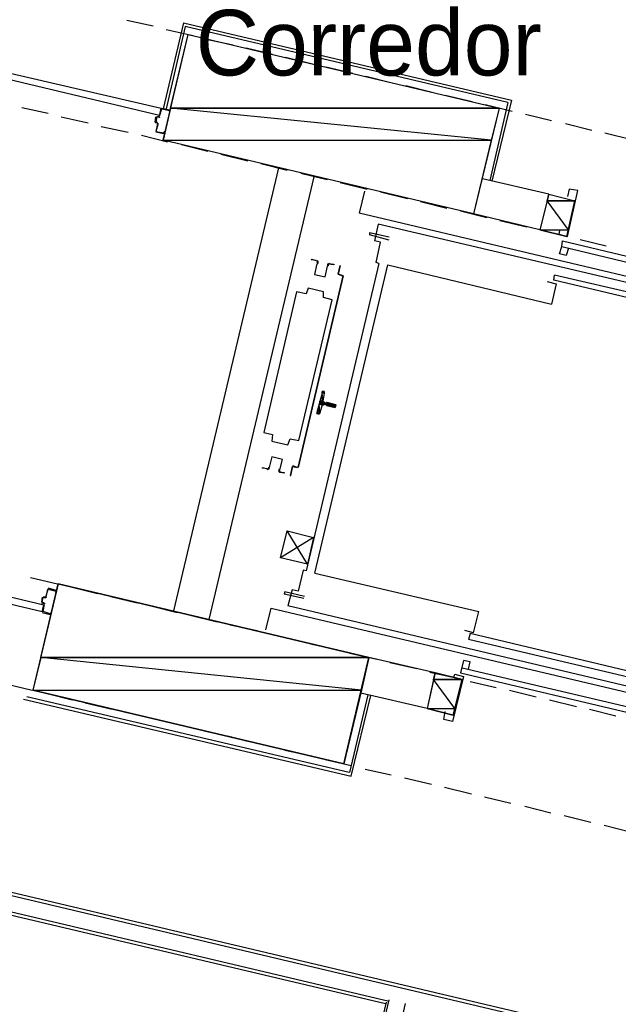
# Model space of a CAD drawing. Header units: feet. Extents: x -79 to 198, y -22 to 181.
# Tile 29 of 256: x 44 to 55, y 51 to 69. Entities that reach past the tile are written whole.
import ezdxf
from ezdxf.enums import TextEntityAlignment as Align

# ---------------------------------------------------------------- set-up
doc = ezdxf.new("R2010")
doc.units = ezdxf.units.FT
for name, color, linetype in [('A-LINEA', 7, 'CONTINUOUS'), ('A-LINEA-FINA', 9, 'CONTINUOUS'), ('A-MURO-CONCRETO', 8, 'CONTINUOUS'), ('A-NOMBRE-ESPACIO', 2, 'CONTINUOUS')]:
    doc.layers.add(name, color=color, linetype=linetype)

msp = doc.modelspace()

# ---------------------------------------------------------------- linework, layer by layer
at = {"layer": 'A-LINEA'}
for p, q in [((45.9733, 68.9778), (46.4533, 68.8711)), ((47.0133, 68.9244), (46.64, 67.3511)), ((46.6933, 68.8044), (47.1867, 68.6978)), ((47.4267, 68.6311), (47.92, 68.5244)), ((48.16, 68.4711), (48.64, 68.3511)), ((48.88, 68.2978), (49.3733, 68.1778)), ((49.6133, 68.1244), (50.1067, 68.0044)), ((50.3467, 67.9511), (50.8267, 67.8311)), ((51.08, 67.7778), (51.56, 67.6578)), ((51.8, 67.6044), (52.2933, 67.4844)), ((52.5333, 67.4311), (53.0267, 67.3111)), ((52.9467, 67.4711), (52.6133, 66.0444)), ((44.0533, 67.3778), (44.5333, 67.2711)), ((46.52, 67.2178), (46.56, 67.2044)), ((46.56, 67.2178), (46.56, 67.2178)), ((46.5733, 67.2178), (46.6, 67.3644)), ((46.6133, 67.3644), (46.76, 67.3378)), ((46.6133, 67.3511), (46.6133, 67.3511)), ((53.2667, 67.2578), (53.7467, 67.1378)), ((44.7733, 67.2044), (45.2667, 67.0978)), ((46.4933, 67.1111), (46.5067, 67.2044)), ((46.5333, 67.0978), (46.4933, 67.0978)), ((46.5067, 67.1111), (46.5067, 67.1111)), ((46.52, 67.2044), (46.52, 67.2044)), ((46.52, 67.0844), (46.52, 67.0844)), ((46.5461, 67.0732), (46.5313, 67.0972)), ((46.5621, 67.1916), (46.5861, 67.2065)), ((54, 67.0844), (54.48, 66.9644)), ((45.5067, 67.0311), (46, 66.9244)), ((46.24, 66.8711), (46.72, 66.7511)), ((46.6533, 66.8978), (46.5067, 66.9244)), ((46.6533, 66.9111), (46.6533, 66.9111)), ((54.72, 66.9111), (55.2133, 66.7911)), ((46.9733, 66.6978), (47.4533, 66.5778)), ((47.6933, 66.5244), (48.1867, 66.4044)), ((48.4267, 66.3511), (48.9067, 66.2311)), ((48.7467, 66.2711), (46.8267, 58.1644)), ((49.16, 66.1778), (49.64, 66.0578)), ((47.48, 58.0044), (49.4, 66.1111)), ((49.88, 66.0044), (50.3733, 65.8844)), ((53.6933, 65.7911), (52.48, 66.0711)), ((50.32, 65.8444), (50.2267, 65.4444)), ((50.6133, 65.8311), (51.1067, 65.7111)), ((53.6933, 65.7911), (53.5333, 65.1378)), ((53.6933, 65.7911), (54.1733, 65.6711)), ((51.3467, 65.6578), (51.8267, 65.5378)), ((54.0267, 65.0178), (54.1733, 65.6711)), ((58.1467, 63.5644), (50.2267, 65.4444)), ((52.08, 65.4844), (52.56, 65.3644)), ((53.5333, 65.1378), (52.32, 65.4311)), ((50.5733, 65.2444), (50.5067, 64.9378)), ((57.5467, 63.6044), (50.5733, 65.2444)), ((52.8, 65.3111), (53.2933, 65.1911)), ((53.5333, 65.1378), (54.0267, 65.0178)), ((53.5333, 65.1378), (54.0267, 65.0178)), ((50.7733, 64.9511), (50.4133, 65.0444)), ((53.9467, 64.9378), (57.48, 64.0978)), ((54.2667, 64.9644), (54.7467, 64.8444)), ((53.9333, 64.8311), (57.4533, 63.9911)), ((54.0533, 64.8044), (54.0133, 64.6711)), ((50.5867, 64.5244), (49.2533, 58.8978)), ((49.4133, 58.8578), (50.7467, 64.4978)), ((50.7467, 64.4978), (53.7467, 63.7778)), ((49.9333, 64.2978), (49.1067, 60.7911)), ((49.1067, 60.7911), (49.9333, 64.2978)), ((49.9333, 64.2978), (49.84, 64.3244)), ((49.84, 64.3244), (49.92, 64.2978)), ((49.8533, 64.3244), (49.8533, 64.3244)), ((49.8533, 64.3244), (49.8533, 64.3244)), ((49.92, 64.2978), (49.92, 64.2978)), ((53.7867, 64.2178), (53.8, 64.3111)), ((57.3067, 63.3778), (53.7867, 64.2178)), ((57.3333, 63.4844), (53.8, 64.3111)), ((49.5867, 62.1511), (49.56, 62.0044)), ((49.5997, 62.1412), (49.5846, 62.1639)), ((49.5467, 61.9378), (49.5067, 61.7911)), ((49.6133, 61.9378), (49.5733, 61.9511)), ((49.5867, 61.9778), (49.6267, 61.9644)), ((49.6133, 61.9244), (49.6133, 61.9244)), ((49.4821, 61.765), (49.5058, 61.7785)), ((49.0933, 60.7911), (49.0133, 60.8178)), ((49.0133, 60.8044), (49.0133, 60.8044)), ((49.0933, 60.8044), (49.0933, 60.8044)), ((49.0933, 60.8044), (49.0933, 60.8044)), ((49.28, 59.0178), (48.9067, 59.6311)), ((44.2133, 58.7778), (44.7067, 58.6578)), ((49.2, 58.9111), (49.1067, 58.5244)), ((49.2533, 58.8978), (49.2, 58.9111)), ((49.4133, 58.8578), (52.4133, 58.1511)), ((44.52, 58.5644), (44.4933, 58.4178)), ((44.68, 58.5378), (44.5333, 58.5778)), ((44.5333, 58.5644), (44.5333, 58.5644)), ((44.9467, 58.6044), (45.44, 58.4844)), ((44.4267, 58.4178), (44.4133, 58.3244)), ((44.48, 58.4311), (44.48, 58.4311)), ((44.4821, 58.405), (44.5061, 58.4198)), ((44.68, 58.5244), (44.68, 58.5244)), ((45.68, 58.4311), (46.16, 58.3111)), ((48.8667, 58.5111), (48.8533, 58.4711)), ((49.2133, 58.3911), (48.8533, 58.4711)), ((49.2267, 58.4311), (48.8667, 58.5111)), ((44.4267, 58.3244), (44.4267, 58.3244)), ((44.4533, 58.2844), (44.4267, 58.1511)), ((44.4795, 58.2865), (44.4646, 58.3106)), ((46.4133, 58.2578), (46.8933, 58.1378)), ((48.52, 57.8178), (48.6133, 58.2178)), ((48.6133, 58.2178), (55.88, 56.4978)), ((55.8933, 56.6044), (48.92, 58.2578)), ((44.4267, 58.1378), (44.5733, 58.0978)), ((44.44, 58.1511), (44.44, 58.1511)), ((44.5733, 58.1111), (44.5733, 58.1111)), ((47.1333, 58.0844), (47.6267, 57.9644)), ((52.32, 57.7644), (52.4133, 58.1511)), ((47.8667, 57.9111), (48.36, 57.8044)), ((48.6, 57.7378), (49.08, 57.6311)), ((52.32, 57.7644), (52.16, 57.8044)), ((52.2533, 57.7511), (52.2267, 57.6444)), ((55.7733, 56.9111), (52.2533, 57.7511)), ((49.3333, 57.5644), (49.8133, 57.4578)), ((55.76, 56.8044), (52.2267, 57.6444)), ((50.0533, 57.3911), (50.5467, 57.2844)), ((51.6133, 57.0311), (50.4, 57.3111)), ((50.7867, 57.2178), (51.28, 57.1111)), ((52.1067, 57.1244), (55.6267, 56.2978)), ((52.2267, 57.0978), (52.2533, 57.2311)), ((51.52, 57.0444), (52, 56.9378)), ((52.08, 57.0311), (55.6133, 56.1911)), ((43.76, 56.8311), (44.24, 56.7111)), ((51.9467, 56.2578), (52.1067, 56.9111)), ((52.2533, 56.8711), (52.7333, 56.7644)), ((50.04, 55.2044), (44.1467, 56.5911)), ((44.4933, 56.6578), (44.9733, 56.5378)), ((50.0533, 55.2044), (50.3867, 56.6311)), ((50.08, 55.1378), (50.44, 56.6178)), ((51.4667, 56.3778), (50.2533, 56.6578)), ((52.9733, 56.7111), (53.4667, 56.5911)), ((29.2267, 56.4178), (57.1867, 49.8044)), ((57.2, 49.8578), (29.2933, 56.4578)), ((44.08, 56.5511), (50.08, 55.1378)), ((45.2133, 56.4844), (45.7067, 56.3644)), ((53.7067, 56.5378), (54.2, 56.4178)), ((45.9467, 56.3111), (46.44, 56.2044)), ((54.44, 56.3644), (54.92, 56.2444)), ((46.68, 56.1378), (47.16, 56.0311)), ((47.4133, 55.9644), (47.8933, 55.8578)), ((48.1333, 55.7911), (48.6267, 55.6844)), ((48.8667, 55.6178), (49.36, 55.5111)), ((49.6, 55.4444), (50.08, 55.3378)), ((50.3333, 55.2711), (50.8133, 55.1644)), ((51.0533, 55.1111), (51.5467, 54.9911)), ((51.7867, 54.9378), (52.28, 54.8178)), ((52.52, 54.7644), (53, 54.6444)), ((53.2533, 54.5911), (53.7333, 54.4711)), ((53.9733, 54.4178), (54.4667, 54.2978)), ((54.7067, 54.2444), (55.1867, 54.1244)), ((50.7733, 51.0178), (43.2133, 52.8044)), ((43.2533, 52.7378), (50.7067, 50.9778)), ((50.2267, 48.6844), (50.7733, 51.0444)), ((51.0667, 50.9778), (50.52, 48.6178))]:
    msp.add_line(p, q, dxfattribs=at)
for points in [[(52.9467, 67.4711), (47.04, 68.8578), (46.6933, 67.3511)], [(47.0133, 68.9244), (53.0133, 67.5111), (52.6533, 66.0311)], [(47.0933, 68.7111), (52.7867, 67.3644), (52.32, 65.4311), (46.64, 66.7778), (47.0933, 68.7111)], [(43.68, 68.0444), (46.6, 67.3644), (46.5733, 67.2311), (43.6533, 67.9244), (43.68, 68.0444)], [(46.5733, 67.2178), (46.6133, 67.3511), (46.76, 67.3244), (46.7467, 67.2978), (46.76, 67.2978), (46.76, 67.3244), (46.76, 67.3244)], [(46.5467, 67.2044), (46.52, 67.2044), (46.5067, 67.1111), (46.5333, 67.1111)], [(46.5333, 67.0844), (46.5067, 66.9378), (46.5067, 66.9378)], [(46.5467, 67.0844), (46.5067, 66.9378), (46.6533, 66.9111), (46.6667, 66.9378), (46.6667, 66.9244), (46.6667, 66.8978)], [(53.8933, 65.1244), (53.88, 65.0578), (54.04, 65.0178), (54.2267, 65.8578), (54.0667, 65.8844), (54.04, 65.7511)], [(50.7733, 65.0044), (50.4133, 65.0844), (50.4133, 65.0444)], [(50.5867, 64.5244), (50.5333, 64.5378), (50.6133, 64.9111), (50.5067, 64.9378)], [(54.0133, 64.6711), (53.8933, 64.6978), (53.9333, 64.8311), (53.9467, 64.9378)], [(49.44, 64.5778), (49.3467, 64.5911), (49.36, 64.6044), (49.44, 64.5778)], [(49.4531, 64.5169), (49.4076, 64.3242), (49.6002, 64.2786), (49.6458, 64.4713)], [(49.4531, 64.5169), (49.4076, 64.3242), (49.6002, 64.2786), (49.6458, 64.4713)], [(49.4573, 64.5275), (49.4664, 64.5476), (49.4515, 64.5639)], [(49.4643, 64.5162), (49.4796, 64.5497), (49.4547, 64.5768)], [(49.6807, 64.5236), (49.6463, 64.5105), (49.6449, 64.4737)], [(49.6777, 64.5106), (49.6571, 64.5028), (49.6562, 64.4807)], [(49.6667, 64.5244), (49.76, 64.5111), (49.76, 64.4978), (49.6667, 64.5111)], [(49.84, 64.3244), (49.88, 64.4844), (49.84, 64.3244)], [(53.6667, 64.1911), (53.8267, 64.1511), (53.7467, 63.7778)], [(49.08, 64.0044), (48.48, 61.4311), (48.64, 61.3911), (48.6267, 61.2711), (48.92, 61.2044), (48.96, 61.3111), (49.12, 61.2844), (49.7333, 63.8578), (49.5733, 63.8978), (49.5733, 64.0044), (49.2933, 64.0711), (49.2533, 63.9644), (49.08, 64.0044)], [(49.48, 61.7778), (49.4533, 61.7778), (49.56, 62.1778), (49.5733, 62.1778)], [(49.5739, 62.0024), (49.5763, 61.9873), (49.5887, 61.9783)], [(49.5846, 61.9372), (49.5695, 61.9348), (49.5605, 61.9224)], [(49.64, 61.9778), (49.8, 61.9378), (49.7867, 61.8844), (49.6267, 61.9244)], [(49.64, 61.9778), (49.6267, 61.9778), (49.6267, 61.9778)], [(48.7736, 60.7454), (48.8191, 60.938), (48.6265, 60.9836), (48.5808, 60.791)], [(48.7736, 60.7454), (48.8191, 60.938), (48.6265, 60.9836), (48.5808, 60.791)], [(48.5467, 60.7644), (48.4533, 60.7778), (48.4533, 60.7911), (48.5467, 60.7644)], [(48.546, 60.7519), (48.5804, 60.765), (48.5818, 60.8018)], [(48.5489, 60.7649), (48.5696, 60.7728), (48.5704, 60.7948)], [(48.7623, 60.7594), (48.7471, 60.7259), (48.772, 60.6988)], [(48.7694, 60.7481), (48.7603, 60.7279), (48.7752, 60.7117)], [(49, 60.8044), (48.96, 60.6444), (48.9733, 60.6444), (49.0133, 60.8044), (49.0933, 60.7911)], [(48.7733, 60.7111), (48.8533, 60.6978), (48.8533, 60.6844), (48.7733, 60.6978)], [(49.3867, 59.5111), (48.7867, 59.1378), (48.9067, 59.6311), (49.3867, 59.5111), (49.28, 59.0178), (48.7867, 59.1378)], [(41.5067, 58.8444), (44.4267, 58.1511), (44.4533, 58.2711), (41.5333, 58.9644), (41.5067, 58.8444)], [(44.2533, 56.7111), (49.9467, 55.3644), (50.4, 57.3111), (44.72, 58.6578), (44.2533, 56.7111)], [(44.4933, 58.4178), (44.5333, 58.5644), (44.68, 58.5244), (44.6667, 58.4978), (44.68, 58.4978), (44.68, 58.5244)], [(44.4533, 58.3111), (44.4267, 58.3244), (44.44, 58.4178), (44.4667, 58.4044)], [(44.48, 58.4178), (44.44, 58.4178), (44.44, 58.4178)], [(49.1067, 58.5244), (49, 58.5511), (48.92, 58.2578)], [(44.4133, 58.3111), (44.4533, 58.2978), (44.4533, 58.2978)], [(44.5867, 58.1111), (44.5867, 58.1378), (44.5733, 58.1111), (44.44, 58.1511), (44.4667, 58.2844)], [(52.2533, 57.2311), (52.1333, 57.2578), (52.08, 57.0311)], [(52.1067, 56.9111), (51.6133, 57.0311), (51.4667, 56.3778), (51.9467, 56.2578)], [(51.96, 56.9511), (51.9733, 57.0044), (52.1333, 56.9644), (51.9333, 56.1378), (51.7733, 56.1778), (51.8, 56.3244)], [(50.72, 51.0044), (50.16, 48.6444), (50.5467, 48.5511)]]:
    msp.add_lwpolyline(points, dxfattribs=at)
at = {"layer": 'A-LINEA-FINA'}
for p, q in [((49.5467, 62.1778), (49.5867, 62.1644)), ((49.56, 62.1778), (49.5867, 62.1778)), ((49.56, 62.1778), (49.5733, 62.1778)), ((49.5067, 62.0044), (49.5733, 61.9778)), ((49.5067, 62.0044), (49.5733, 61.9911)), ((49.5067, 61.9911), (49.5867, 61.9778)), ((49.52, 62.0178), (49.56, 62.0044)), ((49.4933, 61.9511), (49.5467, 61.9378)), ((49.5067, 61.9644), (49.56, 61.9511)), ((49.5067, 61.9511), (49.56, 61.9378)), ((49.6267, 61.9778), (49.8, 61.9378)), ((49.6267, 61.9644), (49.8, 61.9244)), ((49.6267, 61.9644), (49.8, 61.9244)), ((49.6267, 61.9378), (49.7867, 61.8978)), ((49.6267, 61.9244), (49.7867, 61.8844)), ((49.4533, 61.7778), (49.48, 61.7778)), ((49.4667, 61.7911), (49.4933, 61.7778)), ((49.4667, 61.7911), (49.5067, 61.7778))]:
    msp.add_line(p, q, dxfattribs=at)
for points in [[(49.5867, 62.1778), (49.5867, 62.1644), (49.5467, 62.1778), (49.5867, 62.1778)], [(49.5867, 62.1644), (49.5467, 62.1778), (49.5467, 62.1778), (49.5867, 62.1644)], [(49.5467, 62.1778), (49.5467, 62.1778), (49.5867, 62.1644), (49.5467, 62.1778)], [(49.5867, 62.1644), (49.5467, 62.1778), (49.5467, 62.1778), (49.5867, 62.1644)], [(49.5467, 62.1778), (49.5467, 62.1778), (49.5867, 62.1644), (49.5467, 62.1778)], [(49.5467, 62.1778), (49.5867, 62.1644), (49.5467, 62.1644), (49.5467, 62.1778), (49.5467, 62.1778)], [(49.5867, 62.1644), (49.5467, 62.1778), (49.5467, 62.1778), (49.5867, 62.1644), (49.5867, 62.1644)], [(49.56, 62.1778), (49.5867, 62.1778), (49.5467, 62.1778), (49.56, 62.1778), (49.56, 62.1778)], [(49.56, 62.1778), (49.56, 62.1778), (49.5867, 62.1778), (49.56, 62.1778)], [(49.5867, 62.1778), (49.56, 62.1778), (49.5733, 62.1778), (49.5867, 62.1778)], [(49.5733, 62.1778), (49.56, 62.1778), (49.56, 62.1778), (49.5733, 62.1778), (49.5733, 62.1778)], [(49.5067, 62.0044), (49.56, 61.9911), (49.52, 62.0178), (49.5067, 62.0044)], [(49.5067, 62.0044), (49.5067, 62.0044), (49.5733, 61.9778), (49.5067, 62.0044)], [(49.5067, 62.0044), (49.5733, 61.9778), (49.5067, 61.9911), (49.5067, 62.0044), (49.5067, 62.0044)], [(49.5733, 61.9778), (49.5067, 62.0044), (49.5733, 61.9911), (49.5733, 61.9778), (49.5733, 61.9778)], [(49.5733, 61.9911), (49.5067, 62.0044), (49.5067, 62.0044), (49.5733, 61.9911)], [(49.5067, 62.0044), (49.5067, 62.0044), (49.5733, 61.9911), (49.5067, 62.0044), (49.5067, 62.0044)], [(49.5733, 61.9911), (49.5067, 62.0044), (49.56, 61.9911), (49.5733, 61.9911), (49.5733, 61.9911)], [(49.56, 61.9911), (49.5067, 62.0044), (49.5067, 62.0044), (49.56, 61.9911)], [(49.5067, 62.0044), (49.5067, 62.0044), (49.56, 61.9911), (49.5067, 62.0044), (49.5067, 62.0044)], [(49.5067, 61.9644), (49.7867, 61.8978), (49.5067, 61.9911), (49.5067, 61.9644)], [(49.7867, 61.8978), (49.5067, 61.9911), (49.8, 61.9244), (49.7867, 61.8978), (49.7867, 61.8978)], [(49.5867, 61.9778), (49.5067, 61.9911), (49.5733, 61.9778), (49.5867, 61.9778), (49.5867, 61.9778)], [(49.5733, 61.9778), (49.5067, 61.9911), (49.5067, 61.9911), (49.5733, 61.9778)], [(49.5067, 61.9911), (49.5067, 61.9911), (49.5733, 61.9778), (49.5067, 61.9911), (49.5067, 61.9911)], [(49.52, 62.0178), (49.56, 62.0044), (49.5467, 62.1644), (49.52, 62.0178)], [(49.56, 61.9911), (49.52, 62.0178), (49.56, 62.0044), (49.56, 61.9911)], [(49.56, 62.0044), (49.52, 62.0178), (49.52, 62.0178), (49.56, 62.0044), (49.56, 62.0044)], [(49.56, 62.0044), (49.5467, 62.1644), (49.5867, 62.1511), (49.56, 62.0044)], [(49.5467, 62.1644), (49.5867, 62.1511), (49.5867, 62.1644), (49.5467, 62.1644), (49.5467, 62.1644)], [(49.5867, 62.1511), (49.5467, 62.1644), (49.5467, 62.1644), (49.5867, 62.1511), (49.5867, 62.1511)], [(49.4667, 61.7911), (49.5067, 61.7911), (49.4933, 61.9511), (49.4667, 61.7911)], [(49.5067, 61.7911), (49.4933, 61.9511), (49.5467, 61.9378), (49.5067, 61.7911)], [(49.5467, 61.9378), (49.4933, 61.9511), (49.4933, 61.9511), (49.5467, 61.9378)], [(49.4933, 61.9511), (49.4933, 61.9511), (49.5467, 61.9378), (49.4933, 61.9511)], [(49.4933, 61.9511), (49.5467, 61.9378), (49.4933, 61.9511), (49.4933, 61.9511), (49.4933, 61.9511)], [(49.4933, 61.9511), (49.5467, 61.9378), (49.5067, 61.9511), (49.4933, 61.9511)], [(49.5067, 61.9644), (49.5067, 61.9644), (49.56, 61.9511), (49.5067, 61.9644)], [(49.5067, 61.9644), (49.56, 61.9511), (49.5067, 61.9511), (49.5067, 61.9644), (49.5067, 61.9644)], [(49.56, 61.9511), (49.5067, 61.9644), (49.5067, 61.9644), (49.56, 61.9511)], [(49.5067, 61.9644), (49.5067, 61.9644), (49.56, 61.9511), (49.5067, 61.9644), (49.5067, 61.9644)], [(49.56, 61.9511), (49.5067, 61.9644), (49.5067, 61.9644), (49.56, 61.9511)], [(49.5067, 61.9644), (49.5067, 61.9644), (49.56, 61.9511), (49.5067, 61.9644), (49.5067, 61.9644)], [(49.56, 61.9511), (49.5067, 61.9644), (49.5733, 61.9511), (49.56, 61.9511), (49.56, 61.9511)], [(49.5733, 61.9511), (49.5067, 61.9644), (49.5067, 61.9644), (49.5733, 61.9511)], [(49.5067, 61.9644), (49.5067, 61.9644), (49.5733, 61.9511), (49.5067, 61.9644), (49.5067, 61.9644)], [(49.5467, 61.9378), (49.5067, 61.9511), (49.56, 61.9378), (49.5467, 61.9378), (49.5467, 61.9378)], [(49.56, 61.9378), (49.5067, 61.9511), (49.56, 61.9511), (49.56, 61.9378), (49.56, 61.9378)], [(49.6133, 61.9378), (49.6133, 61.9378), (49.7867, 61.8978), (49.6133, 61.9378)], [(49.6133, 61.9378), (49.7867, 61.8978), (49.6267, 61.9378), (49.6133, 61.9378), (49.6133, 61.9378)], [(49.7867, 61.8978), (49.6133, 61.9378), (49.6133, 61.9378), (49.7867, 61.8978)], [(49.6133, 61.9378), (49.6133, 61.9378), (49.7867, 61.8978), (49.6133, 61.9378), (49.6133, 61.9378)], [(49.7867, 61.8978), (49.6133, 61.9378), (49.6133, 61.9378), (49.7867, 61.8978)], [(49.6133, 61.9378), (49.6133, 61.9378), (49.7867, 61.8978), (49.6133, 61.9378), (49.6133, 61.9378)], [(49.8, 61.9378), (49.6267, 61.9778), (49.6267, 61.9778), (49.8, 61.9378)], [(49.6267, 61.9778), (49.6267, 61.9778), (49.8, 61.9378), (49.6267, 61.9778)], [(49.6267, 61.9778), (49.8, 61.9378), (49.6267, 61.9644), (49.6267, 61.9778), (49.6267, 61.9778)], [(49.8, 61.9378), (49.6267, 61.9778), (49.6267, 61.9778), (49.8, 61.9378)], [(49.6267, 61.9778), (49.6267, 61.9778), (49.8, 61.9378), (49.6267, 61.9778), (49.6267, 61.9778)], [(49.64, 61.9778), (49.8, 61.9378), (49.6267, 61.9778), (49.64, 61.9778), (49.64, 61.9778)], [(49.8, 61.9244), (49.6267, 61.9644), (49.6267, 61.9644), (49.8, 61.9244)], [(49.6267, 61.9644), (49.6267, 61.9644), (49.8, 61.9244), (49.6267, 61.9644), (49.6267, 61.9644)], [(49.8, 61.9244), (49.6267, 61.9644), (49.6267, 61.9644), (49.8, 61.9244)], [(49.6267, 61.9644), (49.6267, 61.9644), (49.8, 61.9244), (49.6267, 61.9644), (49.6267, 61.9644)], [(49.8, 61.9244), (49.6267, 61.9644), (49.6267, 61.9644), (49.8, 61.9244)], [(49.6267, 61.9644), (49.6267, 61.9644), (49.8, 61.9244), (49.6267, 61.9644)], [(49.8, 61.9244), (49.6267, 61.9644), (49.6267, 61.9644), (49.8, 61.9244), (49.8, 61.9244)], [(49.8, 61.9244), (49.6267, 61.9644), (49.8, 61.9378), (49.8, 61.9244), (49.8, 61.9244)], [(49.6267, 61.9378), (49.6267, 61.9378), (49.7867, 61.8978), (49.6267, 61.9378)], [(49.6267, 61.9378), (49.7867, 61.8978), (49.6267, 61.9244), (49.6267, 61.9378), (49.6267, 61.9378)], [(49.7867, 61.8978), (49.6267, 61.9378), (49.6267, 61.9378), (49.7867, 61.8978)], [(49.6267, 61.9378), (49.6267, 61.9378), (49.7867, 61.8978), (49.6267, 61.9378), (49.6267, 61.9378)], [(49.7867, 61.8978), (49.6267, 61.9378), (49.6267, 61.9378), (49.7867, 61.8978)], [(49.6267, 61.9378), (49.6267, 61.9378), (49.7867, 61.8978), (49.6267, 61.9378)], [(49.7867, 61.8978), (49.6267, 61.9378), (49.6267, 61.9378), (49.7867, 61.8978), (49.7867, 61.8978)], [(49.7867, 61.8844), (49.6267, 61.9244), (49.6267, 61.9244), (49.7867, 61.8844)], [(49.6267, 61.9244), (49.6267, 61.9244), (49.7867, 61.8844), (49.6267, 61.9244), (49.6267, 61.9244)], [(49.7867, 61.8844), (49.6267, 61.9244), (49.7867, 61.8978), (49.7867, 61.8844), (49.7867, 61.8844)], [(49.64, 61.9778), (49.64, 61.9778), (49.8, 61.9378), (49.64, 61.9778)], [(49.4667, 61.7911), (49.4933, 61.7778), (49.4533, 61.7778), (49.4667, 61.7911), (49.4667, 61.7911)], [(49.4933, 61.7778), (49.48, 61.7778), (49.4533, 61.7778), (49.4933, 61.7778)], [(49.48, 61.7778), (49.4533, 61.7778), (49.4533, 61.7778), (49.48, 61.7778)], [(49.4533, 61.7778), (49.4533, 61.7778), (49.48, 61.7778), (49.4533, 61.7778)], [(49.48, 61.7778), (49.4533, 61.7778), (49.4533, 61.7778), (49.48, 61.7778)], [(49.4533, 61.7778), (49.4533, 61.7778), (49.48, 61.7778), (49.4533, 61.7778), (49.4533, 61.7778)], [(49.4933, 61.7778), (49.4533, 61.7778), (49.4533, 61.7778), (49.4933, 61.7778)], [(49.4533, 61.7778), (49.4533, 61.7778), (49.4933, 61.7778), (49.4533, 61.7778), (49.4533, 61.7778)], [(49.5067, 61.7778), (49.4667, 61.7911), (49.4933, 61.7778), (49.5067, 61.7778)], [(49.4933, 61.7778), (49.4667, 61.7911), (49.4667, 61.7911), (49.4933, 61.7778)], [(49.4667, 61.7911), (49.4667, 61.7911), (49.4933, 61.7778), (49.4667, 61.7911)], [(49.4933, 61.7778), (49.4667, 61.7911), (49.4667, 61.7911), (49.4933, 61.7778), (49.4933, 61.7778)], [(49.5067, 61.7778), (49.4667, 61.7911), (49.5067, 61.7911), (49.5067, 61.7778), (49.5067, 61.7778)]]:
    msp.add_lwpolyline(points, dxfattribs=at)
at = {"layer": 'A-MURO-CONCRETO'}
for points in [[(47.0933, 68.7111), (52.7867, 67.3644), (46.7733, 67.3644), (47.0933, 68.7111), (47.0933, 68.7111)], [(46.7733, 67.3644), (46.64, 66.7778), (52.64, 66.7778), (46.7733, 67.3644)], [(46.7733, 67.3644), (52.7867, 67.3644), (52.64, 66.7778), (46.7733, 67.3644), (46.7733, 67.3644)], [(46.64, 66.7778), (52.64, 66.7778), (52.32, 65.4311), (46.64, 66.7778), (46.64, 66.7778)], [(53.6933, 65.7911), (54.1733, 65.6711), (53.6667, 65.6711), (53.6933, 65.7911), (53.6933, 65.7911)], [(53.6667, 65.6711), (53.5333, 65.1378), (54.0533, 65.1378), (53.6667, 65.6711)], [(53.6667, 65.6711), (54.1733, 65.6711), (54.0533, 65.1378), (53.6667, 65.6711), (53.6667, 65.6711)], [(53.5333, 65.1378), (54.0533, 65.1378), (54.0267, 65.0178), (53.5333, 65.1378), (53.5333, 65.1378)], [(44.72, 58.6578), (50.4, 57.3111), (44.4, 57.3111), (44.72, 58.6578), (44.72, 58.6578)], [(44.4, 57.3111), (44.2533, 56.7111), (50.2667, 56.7111), (44.4, 57.3111)], [(44.4, 57.3111), (50.4, 57.3111), (50.2667, 56.7111), (44.4, 57.3111), (44.4, 57.3111)], [(51.6133, 57.0311), (52.1067, 56.9111), (51.5867, 56.9111), (51.6133, 57.0311), (51.6133, 57.0311)], [(51.5867, 56.9111), (51.4667, 56.3778), (51.9733, 56.3778), (51.5867, 56.9111)], [(51.5867, 56.9111), (52.1067, 56.9111), (51.9733, 56.3778), (51.5867, 56.9111), (51.5867, 56.9111)], [(44.2533, 56.7111), (50.2667, 56.7111), (49.9467, 55.3644), (44.2533, 56.7111), (44.2533, 56.7111)], [(51.4667, 56.3778), (51.9733, 56.3778), (51.9467, 56.2578), (51.4667, 56.3778), (51.4667, 56.3778)]]:
    msp.add_lwpolyline(points, dxfattribs=at)

# ---------------------------------------------------------------- texts
at = {"layer": 'A-NOMBRE-ESPACIO'}
msp.add_text('Corredor', height=1.2, dxfattribs=at).set_placement((50.4, 67.9644), align=Align.CENTER)

doc.saveas('drawing.dxf')
